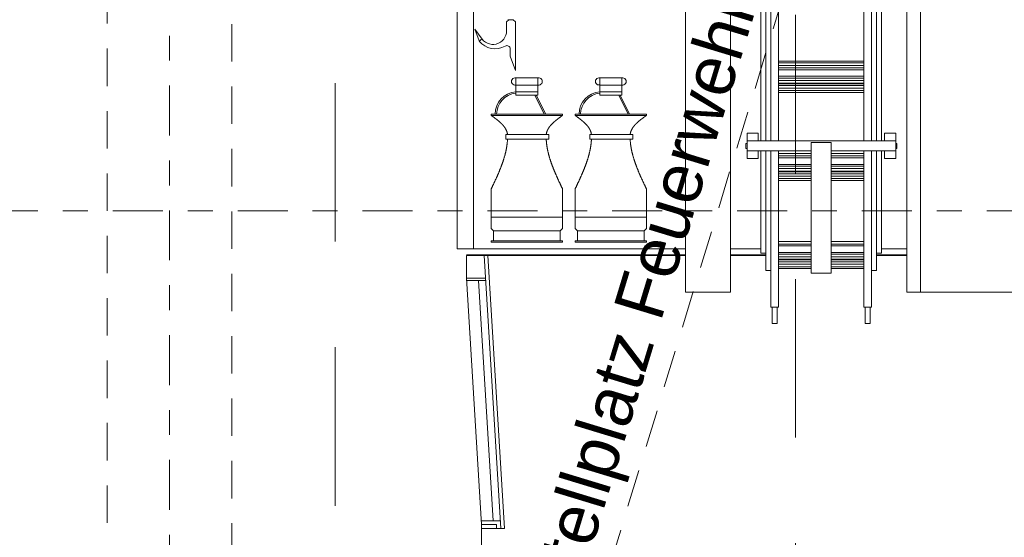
# Model space of a CAD drawing. Header units: metres. Extents: x -167 to 262, y -186 to 508.
# Tile 86 of 161: x 22.15 to 26.09, y 32.28 to 34.36. Entities that reach past the tile are written whole.
import ezdxf
from ezdxf.enums import TextEntityAlignment as Align

# ---------------------------------------------------------------- set-up
doc = ezdxf.new("R2010")
doc.units = ezdxf.units.M
doc.header["$MEASUREMENT"] = 0
for name, pattern in [('Raster', [0.4, 0.2, -0.1, 0, -0.1]), ('Strichlinie weit', [1.058333, 0.635, -0.423333]), ('Öffnungslinie Tür Fenster', [0.23, 0.15, -0.08])]:
    doc.linetypes.add(name, pattern=pattern)
for name, color, linetype in [('30 Dachfenster', 7, 'Continuous'), ('60 Auffüllung', 7, 'Continuous'), ('70 Kanal', 7, 'Continuous'), ('80 Raum', 7, 'Continuous'), ('90 Achsraster', 7, 'Continuous'), ('94 Genehmigungsplanung Bemaßung', 7, 'Continuous')]:
    doc.layers.add(name, color=color, linetype=linetype)
doc.styles.add('ERSTELLTER_STIL_1', font='arial.ttf')
doc.styles.add('ERSTELLTER_STIL_2', font='arial.ttf')
doc.dimstyles.new('ERSTELLTER_STIL__1', dxfattribs={"dimtxt": 0.25, "dimasz": 0.19, "dimexe": 0.18, "dimexo": 0.1, "dimgap": 0, "dimtad": 1, "dimtih": 1, "dimtoh": 1, "dimzin": 0, "dimdsep": 46, "dimtxsty": 'ERSTELLTER_STIL_1', "dimblk": 'ARROWHEAD_6', "dimblk1": 'ARROWHEAD_6', "dimblk2": 'ARROWHEAD_6', "dimcen": 0.09, "dimclrd": 7, "dimclre": 7, "dimclrt": 7, "dimazin": 0, "dimtfac": 1, "dimtdec": 4, "dimtmove": 0, "dimatfit": 3, "dimfxl": 1, "dimtolj": 1, "dimtzin": 0, "dimarcsym": 0})
doc.dimstyles.new('ERSTELLTER_STIL__2', dxfattribs={"dimtxt": 0.25, "dimasz": 0.19, "dimexe": 0.18, "dimexo": 0.1, "dimgap": 0, "dimtad": 1, "dimzin": 0, "dimdsep": 46, "dimtxsty": 'ERSTELLTER_STIL_1', "dimblk": 'ARROWHEAD_6', "dimblk1": 'ARROWHEAD_6', "dimblk2": 'ARROWHEAD_6', "dimcen": 0.09, "dimclrd": 7, "dimclre": 7, "dimclrt": 7, "dimazin": 0, "dimtfac": 1, "dimtdec": 4, "dimtmove": 0, "dimatfit": 3, "dimfxl": 1, "dimtolj": 1, "dimtzin": 0, "dimarcsym": 0})

# ---------------------------------------------------------------- blocks, each defined once
blk = doc.blocks.new('Standard-Rastermarker_137')
at = {"layer": '90 Achsraster', "color": 14, "linetype": 'Raster', "lineweight": 18, "true_color": 0xa80000}
blk.add_line((1, 0), (24.7309, 0), dxfattribs=at)
at = {"layer": '90 Achsraster', "color": 14, "lineweight": 18, "true_color": 0xa80000, "style": 'ERSTELLTER_STIL_2'}
for tag, p in [('AC_MarkerText_1_0', (-0.5686, -0.0686)), ('AC_MarkerText_1_1', (25.8623, -0.0686))]:
    blk.add_attdef(tag, text='', height=0.3, rotation=90, dxfattribs=at).set_placement(p, align=Align.TOP_CENTER)
blk = doc.blocks.new('Standard-Rastermarker_139')
at = {"layer": '90 Achsraster', "color": 14, "linetype": 'Raster', "lineweight": 18, "true_color": 0xa80000}
blk.add_line((1, 0), (45.4427, 0), dxfattribs=at)
at = {"layer": '90 Achsraster', "color": 14, "lineweight": 18, "true_color": 0xa80000, "style": 'ERSTELLTER_STIL_2'}
for tag, p in [('AC_MarkerText_1_0', (-0.35, 0.15)), ('AC_MarkerText_1_1', (46.7927, 0.15))]:
    blk.add_attdef(tag, text='', height=0.3, dxfattribs=at).set_placement(p, align=Align.TOP_CENTER)
blk = doc.blocks.new('*D504', base_point=(27236.1321, 33357.279))
at = {"layer": '94 Genehmigungsplanung Bemaßung', "color": 7, "linetype": 'Continuous', "lineweight": 13}
for p, q in [((17.6611, 26.1165), (17.6611, 26.4915)), ((38.0011, 26.1165), (38.0011, 26.4915)), ((17.7611, 26.404), (17.5611, 26.204)), ((38.1011, 26.404), (37.9011, 26.204)), ((17.6611, 26.304), (38.0011, 26.304))]:
    blk.add_line(p, q, dxfattribs=at)
at = {"layer": '94 Genehmigungsplanung Bemaßung', "color": 7, "lineweight": 13, "char_height": 0.25, "attachment_point": 7, "style": 'ERSTELLTER_STIL_1'}
for s, insert in [('\\A1;{\\pql;\\fArial|b0|i0|c0|p0;\\W1.000000;20,34}', (27.2114, 26.354)), ('\\A1;{\\pql;\\fArial|b0|i0|c0|p0;\\W1.000000;24}', (37.5197, 26.354))]:
    blk.add_mtext(s, dxfattribs=dict(at, insert=insert))
blk = doc.blocks.new('ARROWHEAD_6')
at = {"color": 0, "linetype": 'Continuous', "lineweight": 0}
for p, q in [((-0.5, -0.5), (0.5, 0.5)), ((0, 0), (-1, 0))]:
    blk.add_line(p, q, dxfattribs=at)
blk = doc.blocks.new('*D513', base_point=(27236.1321, 33357.279))
at = {"layer": '94 Genehmigungsplanung Bemaßung', "color": 7, "linetype": 'Continuous', "lineweight": 13}
for p, q in [((15.4411, 43.7797), (15.6411, 43.5797)), ((15.7286, 43.6797), (15.3536, 43.6797)), ((15.5411, 28.8197), (15.5411, 43.6797)), ((15.4411, 28.9197), (15.6411, 28.7197)), ((15.7286, 28.8197), (15.3536, 28.8197))]:
    blk.add_line(p, q, dxfattribs=at)
at = {"layer": '94 Genehmigungsplanung Bemaßung', "color": 7, "lineweight": 13, "char_height": 0.25, "attachment_point": 7, "rotation": 90, "style": 'ERSTELLTER_STIL_1'}
for s, insert in [('\\A1;{\\pql;\\fArial|b0|i0|c0|p0;\\W1.000000;32}', (15.4911, 43.1983)), ('\\A1;{\\pql;\\fArial|b0|i0|c0|p0;\\W1.000000;14,86}', (15.4911, 35.63))]:
    blk.add_mtext(s, dxfattribs=dict(at, insert=insert))
blk = doc.blocks.new('*D563', base_point=(27236.1321, 33357.279))
at = {"layer": '94 Genehmigungsplanung Bemaßung', "color": 7, "linetype": 'Continuous', "lineweight": 13}
for p, q in [((26.8146, 40.8397), (26.8146, 40.9897)), ((26.9146, 40.7397), (26.7146, 40.9397)), ((27.0021, 40.8397), (26.6271, 40.8397)), ((26.8146, 28.3397), (26.8146, 40.8397)), ((26.7146, 28.4397), (26.9146, 28.2397)), ((27.0021, 28.3397), (26.6271, 28.3397)), ((26.8146, 28.1897), (26.8146, 28.3397))]:
    blk.add_line(p, q, dxfattribs=at)
at = {"layer": '94 Genehmigungsplanung Bemaßung', "color": 7, "lineweight": 13, "insert": (26.7646, 34.1607), "char_height": 0.25, "attachment_point": 7, "rotation": 90, "style": 'ERSTELLTER_STIL_1'}
blk.add_mtext('\\A1;{\\pql;\\fArial|b0|i0|c0|p0;\\W1.000000;12,50}', dxfattribs=at)

msp = doc.modelspace()

# ---------------------------------------------------------------- hatches: boundary and pattern name
at = {"layer": '60 Auffüllung', "linetype": 'Continuous', "lineweight": 18, "true_color": 0xefefef}
h = msp.add_hatch(dxfattribs=at)
h.set_pattern_fill('Erde_1_0001', style=0, pattern_type=2)
h.set_pattern_definition([(0, (27236.1321, 33357.27905), (0, 0.779422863), [0.04875, -0.40125]), (0, (27236.3571, 33357.66876), (0, 0.779422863), [0.04875, -0.40125]), (60, (27236.1321, 33357.27905), (-0.675, 0.389711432), [0.04875, -0.40125]), (60, (27236.5821, 33357.27905), (-0.675, 0.389711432), [0.04875, -0.40125]), (120, (27236.18084, 33357.27905), (0.675, 0.389711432), [0.04875, -0.40125]), (120, (27236.63084, 33357.27905), (0.675, 0.389711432), [0.04875, -0.40125]), (0, (27236.1321, 33357.35405), (0, 0.15), [0, -0.15, 0, -0.225]), (45, (27236.2071, 33357.35405), (-0.1060660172, 0.1060660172), [0, -0.1125, 0, -0.1875])])
h.paths.add_polyline_path([(2.3366, 24.8593), (2.3419, 13.496, 0.033836), (8.8613, 14.0911, 0.026308), (13.8582, 15.1616, -0.024635), (17.3411, 16.2775), (17.3411, 24.6258), (15.3411, 24.6258), (15.3411, 30.4887), (17.3411, 30.4887), (17.3411, 43.9997), (58.1625, 43.9997), (58.1625, 45.7494), (101.6632, 45.7486), (101.6702, 49.0078), (2.342, 49.0078)])
h.paths.add_polyline_path([(9.5982, 27.1903), (4.651, 27.1903), (4.651, 42.9257), (4.651, 43.8257), (9.5982, 43.8257), (9.5982, 42.9257)], flags=0)
h.paths.add_polyline_path([(14.4618, 25.704, -0.414214), (13.8618, 26.304, -0.414214), (14.4618, 26.904, -0.414214), (15.0618, 26.304, -0.414214)], flags=0)

# ---------------------------------------------------------------- linework, layer by layer
at = {"color": 7, "linetype": 'Continuous', "lineweight": 13}
for p, q in [((24.8172, 37.4914), (24.8172, 33.2639)), ((24.9986, 37.4914), (24.9986, 33.2639)), ((25.704, 37.4914), (25.704, 33.2639)), ((25.7585, 37.4914), (25.7585, 33.2639)), ((25.1899, 36.2829), (25.1899, 33.8702)), ((25.5326, 36.2892), (25.5326, 33.8702)), ((25.1193, 36.2628), (25.1193, 33.8702)), ((25.1395, 36.272), (25.1395, 33.8702)), ((25.5629, 36.2739), (25.5629, 33.8702)), ((25.583, 36.272), (25.583, 33.8702)), ((25.6032, 36.2583), (25.6032, 33.8702)), ((25.6032, 33.8702), (25.6032, 36.2122)), ((25.1596, 35.9489), (25.1596, 33.8702)), ((23.9028, 33.4376), (23.9028, 34.6544)), ((23.9683, 33.4376), (23.9683, 34.6544)), ((24.1097, 34.3556), (24.1006, 34.3466)), ((24.1006, 34.3466), (24.1097, 34.3556)), ((24.1097, 34.3556), (24.1068, 34.3556)), ((24.1278, 34.3556), (24.1097, 34.3556)), ((24.1279, 34.3556), (24.1369, 34.3466)), ((23.9913, 34.2703), (23.9742, 34.3182)), ((23.9742, 34.3182), (24.0033, 34.2779)), ((24.1006, 34.3466), (24.1006, 34.3202)), ((24.1369, 34.3466), (24.1369, 34.325)), ((24.1369, 34.325), (24.1369, 34.1534)), ((24.0032, 34.2783), (23.9913, 34.2695)), ((24.1161, 34.21), (24.1161, 34.2381)), ((24.1161, 34.2314), (24.1161, 34.2358)), ((24.1369, 34.1527), (24.1161, 34.21)), ((25.1899, 34.1892), (25.5326, 34.1892)), ((25.1899, 34.1821), (25.5326, 34.1821)), ((25.1899, 34.1721), (25.5326, 34.1721)), ((25.1899, 34.1624), (25.5326, 34.1624)), ((25.1899, 34.1549), (25.5326, 34.1549)), ((24.138, 34.1223), (24.2268, 34.1223)), ((24.138, 34.0532), (24.138, 34.1223)), ((24.2268, 34.0532), (24.2268, 34.1223)), ((24.4742, 34.1223), (24.5629, 34.1223)), ((24.4742, 34.0532), (24.4742, 34.1223)), ((24.5629, 34.0532), (24.5629, 34.1223)), ((25.1899, 34.1287), (25.5326, 34.1287)), ((25.1899, 34.1216), (25.5326, 34.1216)), ((25.5326, 34.1116), (25.1899, 34.1116)), ((24.138, 34.0936), (24.2268, 34.0936)), ((24.4742, 34.0936), (24.5629, 34.0936)), ((25.1899, 34.1019), (25.5326, 34.1019)), ((25.1899, 34.0985), (25.5326, 34.0985)), ((25.1899, 34.0914), (25.5326, 34.0914)), ((25.5326, 34.0813), (25.1899, 34.0813)), ((24.138, 34.067), (24.2268, 34.067)), ((24.138, 34.0532), (24.2268, 34.0532)), ((24.2074, 34.0672), (24.2075, 34.067)), ((24.2143, 34.0532), (24.252, 33.9767)), ((24.22, 34.0532), (24.2577, 33.9767)), ((24.4742, 34.067), (24.5629, 34.067)), ((24.4742, 34.0532), (24.5629, 34.0532)), ((24.5504, 34.0532), (24.5881, 33.9767)), ((24.5561, 34.0532), (24.5938, 33.9767)), ((25.1899, 34.0716), (25.5326, 34.0716)), ((25.1899, 34.0642), (25.5326, 34.0642)), ((24.0395, 33.9721), (24.0395, 33.9767)), ((24.3253, 33.9767), (24.0395, 33.9767)), ((24.3253, 33.9721), (24.0395, 33.9721)), ((24.3253, 33.9721), (24.3253, 33.9767)), ((24.3756, 33.9721), (24.3756, 33.9767)), ((24.6614, 33.9767), (24.3756, 33.9767)), ((24.6614, 33.9721), (24.3756, 33.9721)), ((24.6614, 33.9721), (24.6614, 33.9767)), ((24.0985, 33.8768), (24.0985, 33.895)), ((24.0985, 33.895), (24.2709, 33.895)), ((24.2709, 33.8768), (24.0985, 33.8768)), ((24.2709, 33.895), (24.2709, 33.8768)), ((24.4346, 33.8768), (24.4346, 33.895)), ((24.4346, 33.895), (24.607, 33.895)), ((24.607, 33.8768), (24.4346, 33.8768)), ((24.607, 33.895), (24.607, 33.8768)), ((25.0646, 33.9005), (25.0646, 33.8702)), ((25.0646, 33.9005), (25.109, 33.9005)), ((25.109, 33.9005), (25.109, 33.8702)), ((25.6151, 33.9005), (25.6151, 33.8702)), ((25.6151, 33.9005), (25.6595, 33.9005)), ((25.6595, 33.9005), (25.6595, 33.8702)), ((25.0646, 33.8601), (25.0596, 33.8601)), ((25.0596, 33.8601), (25.0596, 33.84)), ((25.0646, 33.84), (25.0596, 33.84)), ((25.0646, 33.8702), (25.1395, 33.8702)), ((25.0646, 33.8702), (25.0646, 33.8299)), ((25.1193, 33.8702), (25.6032, 33.8702)), ((25.3209, 33.8642), (25.3209, 33.3403)), ((25.3209, 33.8642), (25.4016, 33.8642)), ((25.4016, 33.8642), (25.4016, 33.3403)), ((25.6032, 33.8702), (25.6595, 33.8702)), ((25.6595, 33.8702), (25.6595, 33.8299)), ((25.6595, 33.8601), (25.6645, 33.8601)), ((25.6595, 33.84), (25.6645, 33.84)), ((25.6645, 33.8601), (25.6645, 33.84)), ((25.0646, 33.8299), (25.1395, 33.8299)), ((25.0646, 33.8299), (25.0646, 33.7996)), ((25.0646, 33.7996), (25.109, 33.7996)), ((25.109, 33.7996), (25.109, 33.8299)), ((25.1193, 33.8299), (25.3209, 33.8299)), ((25.1193, 33.8299), (25.1193, 33.5985)), ((25.1395, 33.8299), (25.1395, 33.5985)), ((25.1596, 33.8299), (25.1596, 33.5985)), ((25.1899, 33.8299), (25.1899, 33.5985)), ((25.1899, 33.8193), (25.3209, 33.8193)), ((25.1899, 33.8095), (25.3209, 33.8095)), ((25.1899, 33.8021), (25.3209, 33.8021)), ((25.4016, 33.8299), (25.6595, 33.8299)), ((25.4016, 33.8193), (25.5326, 33.8193)), ((25.4016, 33.8095), (25.5326, 33.8095)), ((25.4016, 33.8021), (25.5326, 33.8021)), ((25.5326, 33.8299), (25.5326, 33.5985)), ((25.5629, 33.8299), (25.5629, 33.5985)), ((25.583, 33.8299), (25.6032, 33.8299)), ((25.583, 33.8299), (25.583, 33.5985)), ((25.6032, 33.5985), (25.6032, 33.8299)), ((25.6032, 33.8299), (25.6032, 33.5985)), ((25.6151, 33.8299), (25.6151, 33.7996)), ((25.6151, 33.7996), (25.6595, 33.7996)), ((25.6595, 33.7996), (25.6595, 33.8299)), ((25.1899, 33.7759), (25.3209, 33.7759)), ((25.1899, 33.7688), (25.3209, 33.7688)), ((25.3209, 33.7587), (25.1899, 33.7587)), ((25.4016, 33.7759), (25.5326, 33.7759)), ((25.4016, 33.7688), (25.5326, 33.7688)), ((25.5326, 33.7587), (25.4016, 33.7587)), ((25.1899, 33.749), (25.3209, 33.749)), ((25.1899, 33.7456), (25.3209, 33.7456)), ((25.1899, 33.7385), (25.3209, 33.7385)), ((25.3209, 33.7285), (25.1899, 33.7285)), ((25.1899, 33.7188), (25.3209, 33.7188)), ((25.4016, 33.749), (25.5326, 33.749)), ((25.4016, 33.7456), (25.5326, 33.7456)), ((25.4016, 33.7385), (25.5326, 33.7385)), ((25.5326, 33.7285), (25.4016, 33.7285)), ((25.4016, 33.7188), (25.5326, 33.7188)), ((25.1899, 33.7113), (25.3209, 33.7113)), ((25.4016, 33.7113), (25.5326, 33.7113)), ((24.0395, 33.6773), (24.0395, 33.5638)), ((24.3253, 33.6773), (24.3253, 33.5638)), ((24.3756, 33.6773), (24.3756, 33.5638)), ((24.6614, 33.6773), (24.6614, 33.5638)), ((25.1193, 33.5985), (25.1193, 33.4207)), ((25.1395, 33.5985), (25.1395, 33.3501)), ((25.1596, 33.5985), (25.1596, 33.204)), ((25.1899, 33.5985), (25.1899, 33.204)), ((25.5326, 33.5985), (25.5326, 33.204)), ((25.5629, 33.5985), (25.5629, 33.204)), ((25.583, 33.5985), (25.583, 33.3501)), ((25.6032, 33.5985), (25.6032, 33.4207)), ((24.3253, 33.5638), (24.0395, 33.5638)), ((24.0395, 33.5189), (24.0395, 33.5638)), ((24.3253, 33.5189), (24.3253, 33.5638)), ((24.6614, 33.5638), (24.3756, 33.5638)), ((24.3756, 33.5189), (24.3756, 33.5638)), ((24.6614, 33.5189), (24.6614, 33.5638)), ((25.6032, 33.4207), (25.6032, 33.5582)), ((24.0486, 33.5098), (24.0395, 33.5189)), ((24.3162, 33.5098), (24.0486, 33.5098)), ((24.0486, 33.469), (24.0486, 33.5098)), ((24.3162, 33.5098), (24.3253, 33.5189)), ((24.3162, 33.469), (24.3162, 33.5098)), ((24.3847, 33.5098), (24.3756, 33.5189)), ((24.6523, 33.5098), (24.3847, 33.5098)), ((24.3847, 33.469), (24.3847, 33.5098)), ((24.6523, 33.5098), (24.6614, 33.5189)), ((24.6523, 33.469), (24.6523, 33.5098)), ((24.3253, 33.469), (24.0395, 33.469)), ((24.0395, 33.4645), (24.0395, 33.469)), ((24.3253, 33.4645), (24.0395, 33.4645)), ((24.3253, 33.4645), (24.3253, 33.469)), ((24.6614, 33.469), (24.3756, 33.469)), ((24.3756, 33.4645), (24.3756, 33.469)), ((24.6614, 33.4645), (24.3756, 33.4645)), ((24.6614, 33.4645), (24.6614, 33.469)), ((25.1899, 33.4664), (25.3209, 33.4664)), ((25.1899, 33.4567), (25.3209, 33.4567)), ((25.1899, 33.4492), (25.3209, 33.4492)), ((25.4016, 33.4664), (25.5326, 33.4664)), ((25.4016, 33.4567), (25.5326, 33.4567)), ((25.4016, 33.4492), (25.5326, 33.4492)), ((23.9028, 33.4376), (24.8172, 33.4376)), ((23.94, 33.4134), (24.8172, 33.4134)), ((23.94, 33.4113), (24.8172, 33.4113)), ((23.94, 33.4113), (23.94, 33.371)), ((24.011, 33.4113), (24.078, 32.3175)), ((24.0262, 33.4113), (24.0932, 32.3175)), ((24.9986, 33.4376), (25.1193, 33.4376)), ((24.9986, 33.4134), (25.1395, 33.4134)), ((24.9986, 33.4113), (25.1395, 33.4113)), ((25.1193, 33.4207), (25.1395, 33.4207)), ((25.1596, 33.4338), (25.1596, 33.204)), ((25.1899, 33.423), (25.3209, 33.423)), ((25.1899, 33.4159), (25.3209, 33.4159)), ((25.3209, 33.4059), (25.1899, 33.4059)), ((25.4016, 33.423), (25.5326, 33.423)), ((25.4016, 33.4159), (25.5326, 33.4159)), ((25.5326, 33.4059), (25.4016, 33.4059)), ((25.583, 33.4207), (25.6032, 33.4207)), ((25.583, 33.4134), (25.704, 33.4134)), ((25.583, 33.4113), (25.704, 33.4113)), ((25.6032, 33.4376), (25.704, 33.4376)), ((23.94, 33.371), (23.94, 33.3206)), ((25.1899, 33.3962), (25.3209, 33.3962)), ((25.1899, 33.3928), (25.3209, 33.3928)), ((25.1899, 33.3857), (25.3209, 33.3857)), ((25.3209, 33.3756), (25.1899, 33.3756)), ((25.1899, 33.3733), (25.1899, 33.204)), ((25.1899, 33.3659), (25.3209, 33.3659)), ((25.4016, 33.3962), (25.5326, 33.3962)), ((25.4016, 33.3928), (25.5326, 33.3928)), ((25.4016, 33.3857), (25.5326, 33.3857)), ((25.5326, 33.3756), (25.4016, 33.3756)), ((25.4016, 33.3659), (25.5326, 33.3659)), ((25.5326, 33.204), (25.5326, 33.3733)), ((25.1395, 33.3501), (25.1596, 33.3501)), ((25.1899, 33.3585), (25.3209, 33.3585)), ((25.3209, 33.3403), (25.4016, 33.3403)), ((25.4016, 33.3585), (25.5326, 33.3585)), ((25.5629, 33.3501), (25.583, 33.3501)), ((23.94, 33.3206), (24.0006, 32.3326)), ((23.94, 33.3206), (24.0166, 33.3206)), ((23.94, 33.3105), (24.0172, 33.3105)), ((23.9889, 33.3107), (24.0479, 32.3477)), ((24.8172, 33.2639), (24.9986, 33.2639)), ((26.1846, 33.2639), (25.704, 33.2639)), ((25.1596, 33.204), (25.1899, 33.204)), ((25.1647, 33.204), (25.1647, 33.1492)), ((25.1848, 33.1492), (25.1848, 33.204)), ((25.5326, 33.204), (25.5629, 33.204)), ((25.5377, 33.204), (25.5377, 33.1492)), ((25.5578, 33.1492), (25.5578, 33.204)), ((25.1647, 33.1492), (25.1647, 33.1385)), ((25.1647, 33.1385), (25.1848, 33.1385)), ((25.1848, 33.1492), (25.1848, 33.1385)), ((25.5377, 33.1492), (25.5377, 33.1385)), ((25.5377, 33.1385), (25.5578, 33.1385)), ((25.5578, 33.1492), (25.5578, 33.1385)), ((24.0762, 32.3477), (24.0006, 32.3477)), ((24.075, 32.3681), (24.075, 32.3701)), ((24.0006, 32.3326), (24.0006, 32.1512)), ((24.0604, 32.3326), (24.0006, 32.3326)), ((24.0932, 32.3175), (24.0006, 32.3175)), ((24.0604, 32.3326), (24.0604, 32.3175))]:
    msp.add_line(p, q, dxfattribs=at)
at = {"color": 7, "linetype": 'Continuous', "lineweight": 13, "flags": 128}
for points in [[(24.0395, 33.9721), (24.0402, 33.9716), (24.041, 33.9711), (24.0417, 33.9706), (24.0424, 33.97), (24.0431, 33.9695), (24.0439, 33.969), (24.0446, 33.9684), (24.0453, 33.9679), (24.046, 33.9674), (24.0468, 33.9669), (24.0475, 33.9663), (24.0482, 33.9658), (24.0489, 33.9653), (24.0496, 33.9647), (24.0503, 33.9642), (24.0511, 33.9637), (24.0518, 33.9632), (24.0525, 33.9626), (24.0532, 33.9621), (24.0539, 33.9616), (24.0546, 33.961), (24.0553, 33.9605), (24.056, 33.96), (24.0567, 33.9594), (24.0574, 33.9589), (24.0581, 33.9584), (24.0588, 33.9578), (24.0595, 33.9573), (24.0602, 33.9567), (24.0609, 33.9562), (24.0616, 33.9557), (24.0623, 33.9551), (24.063, 33.9546), (24.0637, 33.954), (24.0644, 33.9535), (24.065, 33.953), (24.0657, 33.9524), (24.0664, 33.9519), (24.067, 33.9513), (24.0677, 33.9508), (24.0684, 33.9502), (24.069, 33.9497), (24.0697, 33.9491), (24.0703, 33.9486), (24.071, 33.948), (24.0716, 33.9474), (24.0723, 33.9469), (24.0729, 33.9463), (24.0735, 33.9458), (24.0742, 33.9452), (24.0748, 33.9447), (24.0754, 33.9441), (24.076, 33.9435), (24.0766, 33.943), (24.0773, 33.9424), (24.0779, 33.9418), (24.0785, 33.9412), (24.0791, 33.9407), (24.0796, 33.9401), (24.0802, 33.9395), (24.0808, 33.9389), (24.0814, 33.9384), (24.082, 33.9378), (24.0825, 33.9372), (24.0831, 33.9366), (24.0837, 33.936), (24.0842, 33.9354), (24.0848, 33.9349), (24.0853, 33.9343), (24.0858, 33.9337), (24.0864, 33.9331), (24.0869, 33.9325), (24.0874, 33.9319), (24.0879, 33.9313), (24.0884, 33.9307), (24.0889, 33.9301), (24.0894, 33.9294), (24.0899, 33.9288), (24.0904, 33.9282), (24.0909, 33.9276), (24.0913, 33.927), (24.0918, 33.9264), (24.0923, 33.9258), (24.0927, 33.9251), (24.0932, 33.9245), (24.0936, 33.9239), (24.094, 33.9232), (24.0945, 33.9226), (24.0949, 33.922), (24.0953, 33.9213), (24.0957, 33.9207), (24.0961, 33.92), (24.0965, 33.9194), (24.0969, 33.9188), (24.0972, 33.9181), (24.0976, 33.9174), (24.098, 33.9168), (24.0983, 33.9161), (24.0987, 33.9155), (24.099, 33.9148), (24.0993, 33.9141), (24.0997, 33.9135), (24.1, 33.9128), (24.1003, 33.9121), (24.1006, 33.9114), (24.1009, 33.9108), (24.1011, 33.9101), (24.1014, 33.9094), (24.1017, 33.9087), (24.1019, 33.908), (24.1022, 33.9073), (24.1024, 33.9066), (24.1027, 33.9059), (24.1029, 33.9052), (24.1031, 33.9045), (24.1033, 33.9038), (24.1035, 33.9031), (24.1037, 33.9023), (24.1038, 33.9016), (24.104, 33.9009), (24.1042, 33.9002), (24.1043, 33.8994), (24.1044, 33.8987), (24.1046, 33.8979), (24.1047, 33.8972), (24.1048, 33.8965), (24.1049, 33.8957), (24.105, 33.895)], [(24.3253, 33.9721), (24.3246, 33.9716), (24.3239, 33.9711), (24.3231, 33.9706), (24.3224, 33.97), (24.3217, 33.9695), (24.321, 33.969), (24.3202, 33.9684), (24.3195, 33.9679), (24.3188, 33.9674), (24.3181, 33.9669), (24.3173, 33.9663), (24.3166, 33.9658), (24.3159, 33.9653), (24.3152, 33.9647), (24.3145, 33.9642), (24.3138, 33.9637), (24.313, 33.9632), (24.3123, 33.9626), (24.3116, 33.9621), (24.3109, 33.9616), (24.3102, 33.961), (24.3095, 33.9605), (24.3088, 33.96), (24.3081, 33.9594), (24.3074, 33.9589), (24.3067, 33.9584), (24.306, 33.9578), (24.3053, 33.9573), (24.3046, 33.9567), (24.3039, 33.9562), (24.3032, 33.9557), (24.3025, 33.9551), (24.3018, 33.9546), (24.3011, 33.954), (24.3005, 33.9535), (24.2998, 33.953), (24.2991, 33.9524), (24.2984, 33.9519), (24.2978, 33.9513), (24.2971, 33.9508), (24.2965, 33.9502), (24.2958, 33.9497), (24.2951, 33.9491), (24.2945, 33.9486), (24.2938, 33.948), (24.2932, 33.9474), (24.2926, 33.9469), (24.2919, 33.9463), (24.2913, 33.9458), (24.2907, 33.9452), (24.29, 33.9447), (24.2894, 33.9441), (24.2888, 33.9435), (24.2882, 33.943), (24.2876, 33.9424), (24.287, 33.9418), (24.2864, 33.9412), (24.2858, 33.9407), (24.2852, 33.9401), (24.2846, 33.9395), (24.284, 33.9389), (24.2834, 33.9384), (24.2829, 33.9378), (24.2823, 33.9372), (24.2817, 33.9366), (24.2812, 33.936), (24.2806, 33.9354), (24.2801, 33.9349), (24.2795, 33.9343), (24.279, 33.9337), (24.2785, 33.9331), (24.2779, 33.9325), (24.2774, 33.9319), (24.2769, 33.9313), (24.2764, 33.9307), (24.2759, 33.9301), (24.2754, 33.9294), (24.2749, 33.9288), (24.2744, 33.9282), (24.2739, 33.9276), (24.2735, 33.927), (24.273, 33.9264), (24.2725, 33.9258), (24.2721, 33.9251), (24.2716, 33.9245), (24.2712, 33.9239), (24.2708, 33.9232), (24.2704, 33.9226), (24.2699, 33.922), (24.2695, 33.9213), (24.2691, 33.9207), (24.2687, 33.92), (24.2683, 33.9194), (24.2679, 33.9188), (24.2676, 33.9181), (24.2672, 33.9174), (24.2668, 33.9168), (24.2665, 33.9161), (24.2661, 33.9155), (24.2658, 33.9148), (24.2655, 33.9141), (24.2652, 33.9135), (24.2648, 33.9128), (24.2645, 33.9121), (24.2642, 33.9114), (24.264, 33.9108), (24.2637, 33.9101), (24.2634, 33.9094), (24.2631, 33.9087), (24.2629, 33.908), (24.2626, 33.9073), (24.2624, 33.9066), (24.2622, 33.9059), (24.2619, 33.9052), (24.2617, 33.9045), (24.2615, 33.9038), (24.2613, 33.9031), (24.2612, 33.9023), (24.261, 33.9016), (24.2608, 33.9009), (24.2607, 33.9002), (24.2605, 33.8994), (24.2604, 33.8987), (24.2603, 33.8979), (24.2601, 33.8972), (24.26, 33.8965), (24.2599, 33.8957), (24.2598, 33.895)], [(24.3756, 33.9721), (24.3763, 33.9716), (24.3771, 33.9711), (24.3778, 33.9706), (24.3785, 33.97), (24.3792, 33.9695), (24.38, 33.969), (24.3807, 33.9684), (24.3814, 33.9679), (24.3821, 33.9674), (24.3829, 33.9669), (24.3836, 33.9663), (24.3843, 33.9658), (24.385, 33.9653), (24.3857, 33.9647), (24.3865, 33.9642), (24.3872, 33.9637), (24.3879, 33.9632), (24.3886, 33.9626), (24.3893, 33.9621), (24.39, 33.9616), (24.3907, 33.961), (24.3914, 33.9605), (24.3921, 33.96), (24.3928, 33.9594), (24.3936, 33.9589), (24.3943, 33.9584), (24.395, 33.9578), (24.3956, 33.9573), (24.3963, 33.9567), (24.397, 33.9562), (24.3977, 33.9557), (24.3984, 33.9551), (24.3991, 33.9546), (24.3998, 33.954), (24.4005, 33.9535), (24.4011, 33.953), (24.4018, 33.9524), (24.4025, 33.9519), (24.4031, 33.9513), (24.4038, 33.9508), (24.4045, 33.9502), (24.4051, 33.9497), (24.4058, 33.9491), (24.4064, 33.9486), (24.4071, 33.948), (24.4077, 33.9474), (24.4084, 33.9469), (24.409, 33.9463), (24.4096, 33.9458), (24.4103, 33.9452), (24.4109, 33.9447), (24.4115, 33.9441), (24.4121, 33.9435), (24.4127, 33.943), (24.4134, 33.9424), (24.414, 33.9418), (24.4146, 33.9412), (24.4152, 33.9407), (24.4157, 33.9401), (24.4163, 33.9395), (24.4169, 33.9389), (24.4175, 33.9384), (24.4181, 33.9378), (24.4186, 33.9372), (24.4192, 33.9366), (24.4198, 33.936), (24.4203, 33.9354), (24.4209, 33.9349), (24.4214, 33.9343), (24.4219, 33.9337), (24.4225, 33.9331), (24.423, 33.9325), (24.4235, 33.9319), (24.424, 33.9313), (24.4245, 33.9307), (24.425, 33.9301), (24.4255, 33.9294), (24.426, 33.9288), (24.4265, 33.9282), (24.427, 33.9276), (24.4275, 33.927), (24.4279, 33.9264), (24.4284, 33.9258), (24.4288, 33.9251), (24.4293, 33.9245), (24.4297, 33.9239), (24.4301, 33.9232), (24.4306, 33.9226), (24.431, 33.922), (24.4314, 33.9213), (24.4318, 33.9207), (24.4322, 33.92), (24.4326, 33.9194), (24.433, 33.9188), (24.4334, 33.9181), (24.4337, 33.9174), (24.4341, 33.9168), (24.4344, 33.9161), (24.4348, 33.9155), (24.4351, 33.9148), (24.4354, 33.9141), (24.4358, 33.9135), (24.4361, 33.9128), (24.4364, 33.9121), (24.4367, 33.9114), (24.437, 33.9108), (24.4372, 33.9101), (24.4375, 33.9094), (24.4378, 33.9087), (24.438, 33.908), (24.4383, 33.9073), (24.4385, 33.9066), (24.4388, 33.9059), (24.439, 33.9052), (24.4392, 33.9045), (24.4394, 33.9038), (24.4396, 33.9031), (24.4398, 33.9023), (24.4399, 33.9016), (24.4401, 33.9009), (24.4403, 33.9002), (24.4404, 33.8994), (24.4405, 33.8987), (24.4407, 33.8979), (24.4408, 33.8972), (24.4409, 33.8965), (24.441, 33.8957), (24.4411, 33.895)], [(24.6614, 33.9721), (24.6607, 33.9716), (24.66, 33.9711), (24.6592, 33.9706), (24.6585, 33.97), (24.6578, 33.9695), (24.6571, 33.969), (24.6563, 33.9684), (24.6556, 33.9679), (24.6549, 33.9674), (24.6542, 33.9669), (24.6535, 33.9663), (24.6527, 33.9658), (24.652, 33.9653), (24.6513, 33.9647), (24.6506, 33.9642), (24.6499, 33.9637), (24.6491, 33.9632), (24.6484, 33.9626), (24.6477, 33.9621), (24.647, 33.9616), (24.6463, 33.961), (24.6456, 33.9605), (24.6449, 33.96), (24.6442, 33.9594), (24.6435, 33.9589), (24.6428, 33.9584), (24.6421, 33.9578), (24.6414, 33.9573), (24.6407, 33.9567), (24.64, 33.9562), (24.6393, 33.9557), (24.6386, 33.9551), (24.6379, 33.9546), (24.6373, 33.954), (24.6366, 33.9535), (24.6359, 33.953), (24.6352, 33.9524), (24.6346, 33.9519), (24.6339, 33.9513), (24.6332, 33.9508), (24.6326, 33.9502), (24.6319, 33.9497), (24.6312, 33.9491), (24.6306, 33.9486), (24.6299, 33.948), (24.6293, 33.9474), (24.6287, 33.9469), (24.628, 33.9463), (24.6274, 33.9458), (24.6268, 33.9452), (24.6261, 33.9447), (24.6255, 33.9441), (24.6249, 33.9435), (24.6243, 33.943), (24.6237, 33.9424), (24.6231, 33.9418), (24.6225, 33.9412), (24.6219, 33.9407), (24.6213, 33.9401), (24.6207, 33.9395), (24.6201, 33.9389), (24.6195, 33.9384), (24.619, 33.9378), (24.6184, 33.9372), (24.6178, 33.9366), (24.6173, 33.936), (24.6167, 33.9354), (24.6162, 33.9349), (24.6156, 33.9343), (24.6151, 33.9337), (24.6146, 33.9331), (24.614, 33.9325), (24.6135, 33.9319), (24.613, 33.9313), (24.6125, 33.9307), (24.612, 33.9301), (24.6115, 33.9294), (24.611, 33.9288), (24.6105, 33.9282), (24.61, 33.9276), (24.6096, 33.927), (24.6091, 33.9264), (24.6086, 33.9258), (24.6082, 33.9251), (24.6078, 33.9245), (24.6073, 33.9239), (24.6069, 33.9232), (24.6065, 33.9226), (24.606, 33.922), (24.6056, 33.9213), (24.6052, 33.9207), (24.6048, 33.92), (24.6044, 33.9194), (24.6041, 33.9188), (24.6037, 33.9181), (24.6033, 33.9174), (24.6029, 33.9168), (24.6026, 33.9161), (24.6023, 33.9155), (24.6019, 33.9148), (24.6016, 33.9141), (24.6013, 33.9135), (24.6009, 33.9128), (24.6006, 33.9121), (24.6003, 33.9114), (24.6001, 33.9108), (24.5998, 33.9101), (24.5995, 33.9094), (24.5992, 33.9087), (24.599, 33.908), (24.5987, 33.9073), (24.5985, 33.9066), (24.5983, 33.9059), (24.5981, 33.9052), (24.5978, 33.9045), (24.5976, 33.9038), (24.5974, 33.9031), (24.5973, 33.9023), (24.5971, 33.9016), (24.5969, 33.9009), (24.5968, 33.9002), (24.5966, 33.8994), (24.5965, 33.8987), (24.5964, 33.8979), (24.5962, 33.8972), (24.5961, 33.8965), (24.596, 33.8957), (24.5959, 33.895)], [(24.105, 33.8768), (24.1049, 33.8752), (24.1048, 33.8735), (24.1046, 33.8719), (24.1045, 33.8703), (24.1044, 33.8687), (24.1043, 33.867), (24.1041, 33.8654), (24.1039, 33.8638), (24.1038, 33.8622), (24.1036, 33.8606), (24.1034, 33.8589), (24.1032, 33.8573), (24.103, 33.8557), (24.1028, 33.8541), (24.1026, 33.8525), (24.1023, 33.8509), (24.1021, 33.8493), (24.1018, 33.8477), (24.1016, 33.8461), (24.1013, 33.8445), (24.101, 33.8429), (24.1008, 33.8413), (24.1005, 33.8397), (24.1002, 33.8381), (24.0999, 33.8365), (24.0996, 33.8349), (24.0992, 33.8333), (24.0989, 33.8317), (24.0986, 33.8301), (24.0982, 33.8285), (24.0979, 33.8269), (24.0975, 33.8253), (24.0971, 33.8238), (24.0968, 33.8222), (24.0964, 33.8206), (24.096, 33.819), (24.0956, 33.8174), (24.0952, 33.8159), (24.0948, 33.8143), (24.0943, 33.8127), (24.0939, 33.8111), (24.0935, 33.8096), (24.093, 33.808), (24.0926, 33.8064), (24.0921, 33.8048), (24.0917, 33.8033), (24.0912, 33.8017), (24.0907, 33.8001), (24.0903, 33.7986), (24.0898, 33.797), (24.0893, 33.7955), (24.0888, 33.7939), (24.0883, 33.7923), (24.0878, 33.7908), (24.0873, 33.7892), (24.0868, 33.7877), (24.0862, 33.7861), (24.0857, 33.7845), (24.0852, 33.783), (24.0846, 33.7814), (24.0841, 33.7799), (24.0835, 33.7783), (24.083, 33.7768), (24.0824, 33.7752), (24.0818, 33.7737), (24.0813, 33.7721), (24.0807, 33.7706), (24.0801, 33.769), (24.0795, 33.7675), (24.0789, 33.7659), (24.0783, 33.7644), (24.0777, 33.7629), (24.0771, 33.7613), (24.0765, 33.7598), (24.0759, 33.7582), (24.0753, 33.7567), (24.0747, 33.7552), (24.0741, 33.7536), (24.0734, 33.7521), (24.0728, 33.7505), (24.0722, 33.749), (24.0715, 33.7475), (24.0709, 33.7459), (24.0702, 33.7444), (24.0696, 33.7429), (24.0689, 33.7413), (24.0683, 33.7398), (24.0676, 33.7383), (24.0669, 33.7367), (24.0663, 33.7352), (24.0656, 33.7337), (24.0649, 33.7321), (24.0643, 33.7306), (24.0636, 33.7291), (24.0629, 33.7275), (24.0622, 33.726), (24.0615, 33.7245), (24.0609, 33.723), (24.0602, 33.7214), (24.0595, 33.7199), (24.0588, 33.7184), (24.0581, 33.7169), (24.0574, 33.7153), (24.0567, 33.7138), (24.056, 33.7123), (24.0553, 33.7108), (24.0546, 33.7092), (24.0539, 33.7077), (24.0532, 33.7062), (24.0524, 33.7047), (24.0517, 33.7031), (24.051, 33.7016), (24.0503, 33.7001), (24.0496, 33.6986), (24.0489, 33.697), (24.0482, 33.6955), (24.0474, 33.694), (24.0467, 33.6925), (24.046, 33.6909), (24.0453, 33.6894), (24.0446, 33.6879), (24.0438, 33.6864), (24.0431, 33.6849), (24.0424, 33.6833), (24.0417, 33.6818), (24.041, 33.6803), (24.0402, 33.6788), (24.0395, 33.6773)], [(24.2599, 33.8768), (24.26, 33.8752), (24.2601, 33.8735), (24.2602, 33.8719), (24.2603, 33.8703), (24.2604, 33.8687), (24.2606, 33.867), (24.2607, 33.8654), (24.2609, 33.8638), (24.261, 33.8622), (24.2612, 33.8606), (24.2614, 33.8589), (24.2616, 33.8573), (24.2618, 33.8557), (24.262, 33.8541), (24.2622, 33.8525), (24.2625, 33.8509), (24.2627, 33.8493), (24.263, 33.8477), (24.2632, 33.8461), (24.2635, 33.8445), (24.2638, 33.8429), (24.2641, 33.8413), (24.2643, 33.8397), (24.2646, 33.8381), (24.265, 33.8365), (24.2653, 33.8349), (24.2656, 33.8333), (24.2659, 33.8317), (24.2663, 33.8301), (24.2666, 33.8285), (24.267, 33.8269), (24.2673, 33.8253), (24.2677, 33.8238), (24.2681, 33.8222), (24.2685, 33.8206), (24.2688, 33.819), (24.2692, 33.8174), (24.2696, 33.8159), (24.2701, 33.8143), (24.2705, 33.8127), (24.2709, 33.8111), (24.2713, 33.8096), (24.2718, 33.808), (24.2722, 33.8064), (24.2727, 33.8048), (24.2731, 33.8033), (24.2736, 33.8017), (24.2741, 33.8001), (24.2746, 33.7986), (24.275, 33.797), (24.2755, 33.7955), (24.276, 33.7939), (24.2765, 33.7923), (24.277, 33.7908), (24.2775, 33.7892), (24.2781, 33.7877), (24.2786, 33.7861), (24.2791, 33.7845), (24.2797, 33.783), (24.2802, 33.7814), (24.2807, 33.7799), (24.2813, 33.7783), (24.2819, 33.7768), (24.2824, 33.7752), (24.283, 33.7737), (24.2836, 33.7721), (24.2841, 33.7706), (24.2847, 33.769), (24.2853, 33.7675), (24.2859, 33.7659), (24.2865, 33.7644), (24.2871, 33.7629), (24.2877, 33.7613), (24.2883, 33.7598), (24.2889, 33.7582), (24.2895, 33.7567), (24.2901, 33.7552), (24.2908, 33.7536), (24.2914, 33.7521), (24.292, 33.7505), (24.2927, 33.749), (24.2933, 33.7475), (24.2939, 33.7459), (24.2946, 33.7444), (24.2952, 33.7429), (24.2959, 33.7413), (24.2965, 33.7398), (24.2972, 33.7383), (24.2979, 33.7367), (24.2985, 33.7352), (24.2992, 33.7337), (24.2999, 33.7321), (24.3006, 33.7306), (24.3012, 33.7291), (24.3019, 33.7275), (24.3026, 33.726), (24.3033, 33.7245), (24.304, 33.723), (24.3047, 33.7214), (24.3053, 33.7199), (24.306, 33.7184), (24.3067, 33.7169), (24.3074, 33.7153), (24.3081, 33.7138), (24.3088, 33.7123), (24.3095, 33.7108), (24.3102, 33.7092), (24.311, 33.7077), (24.3117, 33.7062), (24.3124, 33.7047), (24.3131, 33.7031), (24.3138, 33.7016), (24.3145, 33.7001), (24.3152, 33.6986), (24.3159, 33.697), (24.3167, 33.6955), (24.3174, 33.694), (24.3181, 33.6925), (24.3188, 33.6909), (24.3195, 33.6894), (24.3203, 33.6879), (24.321, 33.6864), (24.3217, 33.6849), (24.3224, 33.6833), (24.3231, 33.6818), (24.3239, 33.6803), (24.3246, 33.6788), (24.3253, 33.6773)], [(24.4411, 33.8768), (24.441, 33.8752), (24.4409, 33.8735), (24.4408, 33.8719), (24.4406, 33.8703), (24.4405, 33.8687), (24.4404, 33.867), (24.4402, 33.8654), (24.44, 33.8638), (24.4399, 33.8622), (24.4397, 33.8606), (24.4395, 33.8589), (24.4393, 33.8573), (24.4391, 33.8557), (24.4389, 33.8541), (24.4387, 33.8525), (24.4384, 33.8509), (24.4382, 33.8493), (24.438, 33.8477), (24.4377, 33.8461), (24.4374, 33.8445), (24.4372, 33.8429), (24.4369, 33.8413), (24.4366, 33.8397), (24.4363, 33.8381), (24.436, 33.8365), (24.4357, 33.8349), (24.4353, 33.8333), (24.435, 33.8317), (24.4347, 33.8301), (24.4343, 33.8285), (24.434, 33.8269), (24.4336, 33.8253), (24.4332, 33.8238), (24.4329, 33.8222), (24.4325, 33.8206), (24.4321, 33.819), (24.4317, 33.8174), (24.4313, 33.8159), (24.4309, 33.8143), (24.4304, 33.8127), (24.43, 33.8111), (24.4296, 33.8096), (24.4291, 33.808), (24.4287, 33.8064), (24.4282, 33.8048), (24.4278, 33.8033), (24.4273, 33.8017), (24.4268, 33.8001), (24.4264, 33.7986), (24.4259, 33.797), (24.4254, 33.7955), (24.4249, 33.7939), (24.4244, 33.7923), (24.4239, 33.7908), (24.4234, 33.7892), (24.4229, 33.7877), (24.4223, 33.7861), (24.4218, 33.7845), (24.4213, 33.783), (24.4207, 33.7814), (24.4202, 33.7799), (24.4196, 33.7783), (24.4191, 33.7768), (24.4185, 33.7752), (24.4179, 33.7737), (24.4174, 33.7721), (24.4168, 33.7706), (24.4162, 33.769), (24.4156, 33.7675), (24.415, 33.7659), (24.4144, 33.7644), (24.4138, 33.7629), (24.4132, 33.7613), (24.4126, 33.7598), (24.412, 33.7582), (24.4114, 33.7567), (24.4108, 33.7552), (24.4102, 33.7536), (24.4095, 33.7521), (24.4089, 33.7505), (24.4083, 33.749), (24.4076, 33.7475), (24.407, 33.7459), (24.4063, 33.7444), (24.4057, 33.7429), (24.405, 33.7413), (24.4044, 33.7398), (24.4037, 33.7383), (24.4031, 33.7367), (24.4024, 33.7352), (24.4017, 33.7337), (24.401, 33.7321), (24.4004, 33.7306), (24.3997, 33.7291), (24.399, 33.7275), (24.3983, 33.726), (24.3976, 33.7245), (24.397, 33.723), (24.3963, 33.7214), (24.3956, 33.7199), (24.3949, 33.7184), (24.3942, 33.7169), (24.3935, 33.7153), (24.3928, 33.7138), (24.3921, 33.7123), (24.3914, 33.7108), (24.3907, 33.7092), (24.39, 33.7077), (24.3893, 33.7062), (24.3886, 33.7047), (24.3878, 33.7031), (24.3871, 33.7016), (24.3864, 33.7001), (24.3857, 33.6986), (24.385, 33.697), (24.3843, 33.6955), (24.3835, 33.694), (24.3828, 33.6925), (24.3821, 33.6909), (24.3814, 33.6894), (24.3807, 33.6879), (24.3799, 33.6864), (24.3792, 33.6849), (24.3785, 33.6833), (24.3778, 33.6818), (24.3771, 33.6803), (24.3763, 33.6788), (24.3756, 33.6773)], [(24.596, 33.8768), (24.5961, 33.8752), (24.5962, 33.8735), (24.5963, 33.8719), (24.5964, 33.8703), (24.5965, 33.8687), (24.5967, 33.867), (24.5968, 33.8654), (24.597, 33.8638), (24.5971, 33.8622), (24.5973, 33.8606), (24.5975, 33.8589), (24.5977, 33.8573), (24.5979, 33.8557), (24.5981, 33.8541), (24.5984, 33.8525), (24.5986, 33.8509), (24.5988, 33.8493), (24.5991, 33.8477), (24.5993, 33.8461), (24.5996, 33.8445), (24.5999, 33.8429), (24.6002, 33.8413), (24.6004, 33.8397), (24.6007, 33.8381), (24.6011, 33.8365), (24.6014, 33.8349), (24.6017, 33.8333), (24.602, 33.8317), (24.6024, 33.8301), (24.6027, 33.8285), (24.6031, 33.8269), (24.6034, 33.8253), (24.6038, 33.8238), (24.6042, 33.8222), (24.6046, 33.8206), (24.6049, 33.819), (24.6053, 33.8174), (24.6058, 33.8159), (24.6062, 33.8143), (24.6066, 33.8127), (24.607, 33.8111), (24.6074, 33.8096), (24.6079, 33.808), (24.6083, 33.8064), (24.6088, 33.8048), (24.6092, 33.8033), (24.6097, 33.8017), (24.6102, 33.8001), (24.6107, 33.7986), (24.6111, 33.797), (24.6116, 33.7955), (24.6121, 33.7939), (24.6126, 33.7923), (24.6131, 33.7908), (24.6136, 33.7892), (24.6142, 33.7877), (24.6147, 33.7861), (24.6152, 33.7845), (24.6158, 33.783), (24.6163, 33.7814), (24.6168, 33.7799), (24.6174, 33.7783), (24.618, 33.7768), (24.6185, 33.7752), (24.6191, 33.7737), (24.6197, 33.7721), (24.6202, 33.7706), (24.6208, 33.769), (24.6214, 33.7675), (24.622, 33.7659), (24.6226, 33.7644), (24.6232, 33.7629), (24.6238, 33.7613), (24.6244, 33.7598), (24.625, 33.7582), (24.6256, 33.7567), (24.6262, 33.7552), (24.6269, 33.7536), (24.6275, 33.7521), (24.6281, 33.7505), (24.6288, 33.749), (24.6294, 33.7475), (24.63, 33.7459), (24.6307, 33.7444), (24.6313, 33.7429), (24.632, 33.7413), (24.6327, 33.7398), (24.6333, 33.7383), (24.634, 33.7367), (24.6346, 33.7352), (24.6353, 33.7337), (24.636, 33.7321), (24.6367, 33.7306), (24.6373, 33.7291), (24.638, 33.7275), (24.6387, 33.726), (24.6394, 33.7245), (24.6401, 33.723), (24.6408, 33.7214), (24.6414, 33.7199), (24.6421, 33.7184), (24.6428, 33.7169), (24.6435, 33.7153), (24.6442, 33.7138), (24.6449, 33.7123), (24.6456, 33.7108), (24.6463, 33.7092), (24.6471, 33.7077), (24.6478, 33.7062), (24.6485, 33.7047), (24.6492, 33.7031), (24.6499, 33.7016), (24.6506, 33.7001), (24.6513, 33.6986), (24.652, 33.697), (24.6528, 33.6955), (24.6535, 33.694), (24.6542, 33.6925), (24.6549, 33.6909), (24.6556, 33.6894), (24.6564, 33.6879), (24.6571, 33.6864), (24.6578, 33.6849), (24.6585, 33.6833), (24.6592, 33.6818), (24.66, 33.6803), (24.6607, 33.6788), (24.6614, 33.6773)]]:
    msp.add_lwpolyline(points, dxfattribs=at)
at = {"color": 7, "linetype": 'Continuous', "lineweight": 13}
for centre, radius, start, end in [((24.0466, 34.3113), 0.0548, 217.2104, 9.6357), ((24.055, 34.3207), 0.0817, 218.8246, 299.891), ((24.1025, 34.2381), 0.0136, 0, 119.891), ((24.1352, 34.1081), 0.0145, 78.832, 281.168), ((24.2296, 34.1081), 0.0145, 258.832, 101.168), ((24.4715, 34.1085), 0.0145, 78.832, 280.6247), ((24.5657, 34.1081), 0.0145, 258.832, 101.168), ((24.1461, 33.9767), 0.0907, 95.1011, 180), ((24.1461, 33.9767), 0.0847, 95.465, 180), ((24.4822, 33.9767), 0.0907, 95.1011, 180), ((24.4822, 33.9767), 0.0847, 95.465, 180)]:
    msp.add_arc(centre, radius, start, end, dxfattribs=at)
at = {"layer": '70 Kanal', "color": 253, "linetype": 'Strichlinie weit', "lineweight": 18, "true_color": 0x9f9f9f}
for p, q in [((23.4148, 39.3931), (23.4148, 29.3931)), ((25.2579, 37.5499), (25.2579, 31.2362))]:
    msp.add_line(p, q, dxfattribs=at)
at = {"layer": '80 Raum', "color": 7, "linetype": 'Öffnungslinie Tür Fenster', "lineweight": 13}
msp.add_line((23.3511, 28.3397), (27.1511, 40.8397), dxfattribs=at)
at = {"layer": '80 Raum', "color": 7, "linetype": 'Öffnungslinie Tür Fenster', "lineweight": 13, "flags": 128}
for points in [[(18.0011, 28.3397), (22.5011, 28.3397), (22.5011, 40.8397), (18.0011, 40.8397)], [(23.0011, 28.3397), (27.5001, 28.3397), (27.5001, 40.8397), (23.0011, 40.8397)]]:
    msp.add_lwpolyline(points, close=True, dxfattribs=at)

# ---------------------------------------------------------------- block references
at = {"layer": '90 Achsraster', "color": 7, "linetype": 'Continuous', "lineweight": 18, "rotation": 270}
msp.add_blockref('Standard-Rastermarker_137', (22.7511, 47.5916), dxfattribs=at)
at = {"layer": '90 Achsraster', "color": 7, "linetype": 'Continuous', "lineweight": 18}
msp.add_blockref('Standard-Rastermarker_139', (13.5244, 33.5897), dxfattribs=at)

# ---------------------------------------------------------------- texts
at = {"layer": '30 Dachfenster', "color": 7, "linetype": 'Continuous', "lineweight": 13, "insert": (24.1739, 32.04), "char_height": 0.2, "attachment_point": 1, "rotation": 73.0824, "style": 'ERSTELLTER_STIL_1'}
msp.add_mtext('\\A1;{\\pql;\\fArial|b0|i0|c0|p0;\\W1.000000;Stellplatz Feuerwehrfahrzeug 12,50 m/\\fArial|b0|i0|c0|p0;\\W1.000000;4,50\\fArial|b0|i0|c0|p0;\\W1.000000; m}', dxfattribs=at)

# ---------------------------------------------------------------- dimensions: what is measured, and where the dimension line sits
at = {"layer": '94 Genehmigungsplanung Bemaßung', "color": 7, "linetype": 'Continuous', "lineweight": 13}
for base, p1, p2, picture, middle in [((15.5411, 43.6797), (18.0011, 28.8197), (27.7039, 43.6797), '*D513', (15.3661, 36.0488)), ((26.8146, 40.8397), (23.3511, 28.3397), (23.0011, 40.8397), '*D563', (26.6396, 34.5795))]:
    dim = msp.add_linear_dim(base=base, p1=p1, p2=p2, angle=90, dimstyle='ERSTELLTER_STIL__2', dxfattribs=at)
    dim.commit()
    dim.dimension.update_dxf_attribs({"geometry": picture, "text_midpoint": middle, "dimtype": 160, "text_rotation": 90})
dim = msp.add_linear_dim(base=(38.0011, 26.304), p1=(17.6611, 36.0899), p2=(38.0011, 36.0897), dimstyle='ERSTELLTER_STIL__1', dxfattribs=at)
dim.commit()
dim.dimension.update_dxf_attribs({"geometry": '*D504', "text_midpoint": (27.6302, 26.479), "dimtype": 160})

doc.saveas('drawing.dxf')
